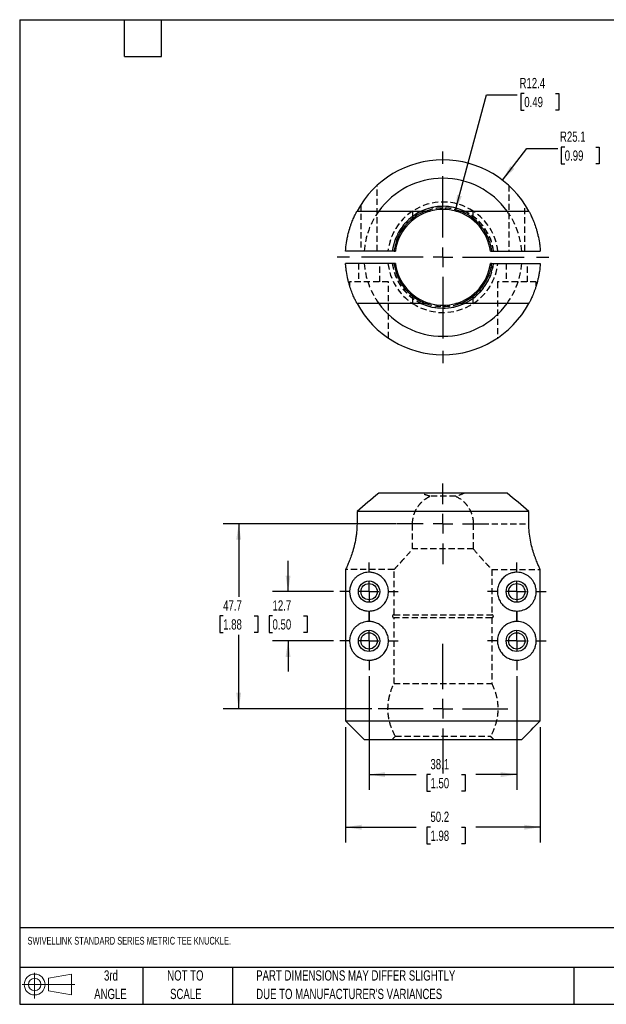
# Model space of a CAD drawing. Header units: millimetres. Extents: x 6 to 273, y 6 to 210.
# Tile 1 of 2: x 6 to 127, y 6 to 210. Entities that reach past the tile are written whole.
import ezdxf

# ---------------------------------------------------------------- set-up
doc = ezdxf.new("R2010")
doc.units = ezdxf.units.MM
doc.linetypes.add('CENTERX2', pattern=[20.32, 12.7, -2.54, 2.54, -2.54])
doc.linetypes.add('HIDDEN', pattern=[1.905, 1.27, -0.635])
doc.layers.add('CENTER', color=40, linetype='CENTERX2')
doc.layers.add('HIDDEN', color=102, linetype='HIDDEN')
doc.layers.add('DIMENSIONS', color=140, linetype='Continuous', lineweight=25)
doc.layers.add('TEXT', color=140, linetype='Continuous', lineweight=25)
doc.styles.add('SLDTEXTSTYLE0', font='TXT', dxfattribs={"width": 0.7})
doc.dimstyles.new('SLDDIMSTYLE0', dxfattribs={"dimtxt": 2.158008, "dimasz": 3.302, "dimexe": 0, "dimexo": 0.0625, "dimgap": 0.539502, "dimtad": 0, "dimtih": 1, "dimtoh": 1, "dimlfac": 1.25, "dimrnd": 1e-09, "dimzin": 12, "dimdsep": 46, "dimtxsty": 'SLDTEXTSTYLE0', "dimsah": 1, "dimcen": 0.09, "dimadec": 0, "dimazin": 3, "dimtfac": 1, "dimtofl": 0, "dimtmove": 0, "dimatfit": 3, "dimfxl": 0, "dimfrac": 2, "dimtolj": 1, "dimtzin": 12, "dimarcsym": 0})
doc.dimstyles.new('SLDDIMSTYLE1', dxfattribs={"dimtxt": 2.158008, "dimasz": 3.302, "dimexe": 0, "dimexo": 0.0625, "dimgap": 0.539502, "dimtad": 0, "dimtih": 1, "dimtoh": 1, "dimlfac": 1.25, "dimrnd": 1e-09, "dimzin": 12, "dimdsep": 46, "dimtxsty": 'SLDTEXTSTYLE0', "dimsah": 1, "dimcen": 0.09, "dimadec": 0, "dimazin": 3, "dimtfac": 1, "dimtmove": 0, "dimatfit": 0, "dimfxl": 0, "dimfrac": 2, "dimtolj": 1, "dimtzin": 12, "dimarcsym": 0})
doc.dimstyles.new('SLDDIMSTYLE2', dxfattribs={"dimtxt": 2.158008, "dimasz": 3.302, "dimexe": 0, "dimexo": 0.0625, "dimgap": 0.539502, "dimtad": 0, "dimtih": 1, "dimtoh": 1, "dimlfac": 1.25, "dimrnd": 1e-09, "dimzin": 12, "dimdsep": 46, "dimtxsty": 'SLDTEXTSTYLE0', "dimsah": 1, "dimcen": 0, "dimadec": 0, "dimazin": 3, "dimtfac": 1, "dimtofl": 0, "dimtmove": 0, "dimatfit": 3, "dimfxl": 0, "dimfrac": 2, "dimtolj": 1, "dimtzin": 12, "dimarcsym": 0})

# ---------------------------------------------------------------- blocks, each defined once
blk = doc.blocks.new('Block11')
at = {"color": 7, "linetype": 'Continuous', "lineweight": 18}
for p, q in [((2.59, 5.31), (2.59, 0)), ((5.48, 4.17), (10.18, 5.03)), ((5.48, 1.6), (5.48, 4.17)), ((10.18, 5.03), (10.18, 0.73)), ((0, 2.88), (10.87, 2.88)), ((5.48, 1.6), (10.18, 0.73))]:
    blk.add_line(p, q, dxfattribs=at)
for radius in [2.15, 1.29]:
    blk.add_circle((2.59, 2.88), radius, dxfattribs=at)
blk = doc.blocks.new('Block12')
at = {"color": 7, "linetype": 'Continuous'}
blk.add_blockref('Block11', (0, 0), dxfattribs=at)
blk = doc.blocks.new('SW_NOTE_0_2')
at = {"layer": 'TEXT', "color": 0, "char_height": 2.1167, "attachment_point": 1, "style": 'SLDTEXTSTYLE0'}
for s, insert in [('PART DIMENSIONS MAY DIFFER SLIGHTLY', (0, 2.73)), ("DUE TO MANUFACTURER'S VARIANCES", (0, -1.09))]:
    blk.add_mtext(s, dxfattribs=dict(at, insert=insert))
blk = doc.blocks.new('SW_NOTE_0_3')
at = {"layer": 'TEXT', "color": 0, "char_height": 2.117, "attachment_point": 2, "style": 'SLDTEXTSTYLE0'}
for s, insert in [('NOT TO', (5.26, 2.73)), ('SCALE', (5.35, -1.09))]:
    blk.add_mtext(s, dxfattribs=dict(at, insert=insert))
blk = doc.blocks.new('SW_NOTE_0_4')
at = {"layer": 'TEXT', "color": 0, "char_height": 2.117, "attachment_point": 2, "style": 'SLDTEXTSTYLE0'}
for s, insert in [('3rd', (2.32, 2.73)), ('ANGLE', (2.22, -1.09))]:
    blk.add_mtext(s, dxfattribs=dict(at, insert=insert))
blk = doc.blocks.new('_D')
at = {"layer": 'DIMENSIONS'}
for p, q in [((78.39, 74.05), (78.39, 50.58)), ((108.87, 74.05), (108.87, 50.58)), ((78.39, 53.76), (88.14, 53.76)), ((91.06, 53.76), (90.34, 53.76)), ((90.34, 53.76), (90.34, 50.33)), ((97.47, 53.76), (98.2, 53.76)), ((98.2, 53.76), (98.2, 50.33)), ((108.87, 53.76), (100.4, 53.76)), ((90.34, 50.33), (91.06, 50.33)), ((98.2, 50.33), (97.47, 50.33))]:
    blk.add_line(p, q, dxfattribs=at)
for points in [[(78.39, 53.76), (81.69, 53.25), (81.69, 54.26)], [(108.87, 53.76), (105.57, 54.26), (105.57, 53.25)]]:
    blk.add_solid(points, dxfattribs=at)
at = {"layer": 'DIMENSIONS', "char_height": 2.117, "attachment_point": 1, "style": 'SLDTEXTSTYLE0'}
for s, insert in [('38.1', (91.06, 56.97)), ('1.50', (91.06, 53.05))]:
    blk.add_mtext(s, dxfattribs=dict(at, insert=insert))
blk = doc.blocks.new('_D_1')
at = {"layer": 'DIMENSIONS'}
for p, q in [((73.56, 63.57), (73.56, 39.72)), ((113.71, 63.57), (113.71, 39.72)), ((73.56, 42.9), (88.14, 42.9)), ((91.06, 42.9), (90.34, 42.9)), ((90.34, 42.9), (90.34, 39.47)), ((97.47, 42.9), (98.2, 42.9)), ((98.2, 42.9), (98.2, 39.47)), ((113.71, 42.9), (100.4, 42.9)), ((90.34, 39.47), (91.06, 39.47)), ((98.2, 39.47), (97.47, 39.47))]:
    blk.add_line(p, q, dxfattribs=at)
for points in [[(73.56, 42.9), (76.86, 42.39), (76.86, 43.41)], [(113.71, 42.9), (110.41, 43.41), (110.41, 42.39)]]:
    blk.add_solid(points, dxfattribs=at)
at = {"layer": 'DIMENSIONS', "char_height": 2.117, "attachment_point": 1, "style": 'SLDTEXTSTYLE0'}
for s, insert in [('50.2', (91.06, 46.11)), ('1.98', (91.06, 42.2))]:
    blk.add_mtext(s, dxfattribs=dict(at, insert=insert))
blk = doc.blocks.new('_D_2')
at = {"layer": 'DIMENSIONS'}
for p, q in [((61.7, 91.51), (61.7, 97.86)), ((71.09, 91.51), (58.52, 91.51)), ((58.49, 86.51), (57.77, 86.51)), ((57.77, 86.51), (57.77, 83.08)), ((64.9, 86.51), (65.63, 86.51)), ((65.63, 86.51), (65.63, 83.08)), ((57.77, 83.08), (58.49, 83.08)), ((71.09, 81.35), (58.52, 81.35)), ((61.7, 81.35), (61.7, 75)), ((65.63, 83.08), (64.9, 83.08))]:
    blk.add_line(p, q, dxfattribs=at)
for points in [[(61.7, 91.51), (62.2, 94.81), (61.19, 94.81)], [(61.7, 81.35), (61.19, 78.05), (62.2, 78.05)]]:
    blk.add_solid(points, dxfattribs=at)
at = {"layer": 'DIMENSIONS', "char_height": 2.117, "attachment_point": 1, "style": 'SLDTEXTSTYLE0'}
for s, insert in [('12.7', (58.49, 89.72)), ('0.50', (58.49, 85.81))]:
    blk.add_mtext(s, dxfattribs=dict(at, insert=insert))
blk = doc.blocks.new('_D_3')
at = {"layer": 'DIMENSIONS'}
for p, q in [((84.07, 105.51), (48.34, 105.51)), ((51.52, 105.51), (51.52, 90.42)), ((48.31, 86.51), (47.59, 86.51)), ((47.59, 86.51), (47.59, 83.08)), ((54.72, 86.51), (55.45, 86.51)), ((55.45, 86.51), (55.45, 83.08)), ((47.59, 83.08), (48.31, 83.08)), ((51.52, 67.35), (51.52, 82.59)), ((55.45, 83.08), (54.72, 83.08)), ((79, 67.35), (48.34, 67.35))]:
    blk.add_line(p, q, dxfattribs=at)
for points in [[(51.52, 105.51), (51.01, 102.21), (52.02, 102.21)], [(51.52, 67.35), (52.02, 70.65), (51.01, 70.65)]]:
    blk.add_solid(points, dxfattribs=at)
at = {"layer": 'DIMENSIONS', "char_height": 2.117, "attachment_point": 1, "style": 'SLDTEXTSTYLE0'}
for s, insert in [('47.7', (48.31, 89.72)), ('1.88', (48.31, 85.81))]:
    blk.add_mtext(s, dxfattribs=dict(at, insert=insert))
blk = doc.blocks.new('SW_CENTERMARKSYMBOL_0')
at = {"layer": 'CENTER', "color": 0}
for p, q in [((0, 4.064), (0, 6.032)), ((-4.064, 0), (-6.032, 0)), ((0, 0), (-2.032, 0)), ((0, 0), (0, 2.032)), ((0, 0), (0, -2.032)), ((0, 0), (2.032, 0)), ((4.064, 0), (6.032, 0)), ((0, -4.064), (0, -6.032))]:
    blk.add_line(p, q, dxfattribs=at)
blk = doc.blocks.new('SW_CENTERMARKSYMBOL_1')
at = {"layer": 'CENTER', "color": 0}
for p, q in [((0, 4.064), (0, 6.032)), ((-4.064, 0), (-6.032, 0)), ((0, 0), (-2.032, 0)), ((0, 0), (0, 2.032)), ((0, 0), (0, -2.032)), ((0, 0), (2.032, 0)), ((4.064, 0), (6.032, 0)), ((0, -4.064), (0, -6.032))]:
    blk.add_line(p, q, dxfattribs=at)
blk = doc.blocks.new('SW_CENTERMARKSYMBOL_2')
at = {"layer": 'CENTER', "color": 0}
for p, q in [((0, 4.064), (0, 6.032)), ((-4.064, 0), (-6.032, 0)), ((0, 0), (-2.032, 0)), ((0, 0), (0, 2.032)), ((0, 0), (0, -2.032)), ((0, 0), (2.032, 0)), ((4.064, 0), (6.032, 0)), ((0, -4.064), (0, -6.032))]:
    blk.add_line(p, q, dxfattribs=at)
blk = doc.blocks.new('SW_CENTERMARKSYMBOL_3')
at = {"layer": 'CENTER', "color": 0}
for p, q in [((0, 4.064), (0, 6.032)), ((0, 0), (0, 2.032)), ((-4.064, 0), (-6.032, 0)), ((0, 0), (-2.032, 0)), ((0, 0), (0, -2.032)), ((0, 0), (2.032, 0)), ((4.064, 0), (6.032, 0)), ((0, -4.064), (0, -6.032))]:
    blk.add_line(p, q, dxfattribs=at)
blk = doc.blocks.new('SW_CENTERMARKSYMBOL_4')
at = {"layer": 'CENTER', "color": 0}
for p, q in [((0, 4.06), (0, 13.36)), ((-4.06, 0), (-13.36, 0)), ((0, 0), (-2.03, 0)), ((0, 0), (0, 2.03)), ((0, 0), (0, -2.03)), ((0, 0), (2.03, 0)), ((4.06, 0), (13.36, 0)), ((0, -4.06), (0, -13.36))]:
    blk.add_line(p, q, dxfattribs=at)
blk = doc.blocks.new('SW_CENTERMARKSYMBOL_5')
at = {"layer": 'CENTER', "color": 0}
for p, q in [((0, 4.06), (0, 8.3)), ((0, 0), (0, 2.03)), ((-4.06, 0), (-8.3, 0)), ((0, 0), (-2.03, 0)), ((0, 0), (0, -2.03)), ((0, 0), (2.03, 0)), ((4.06, 0), (8.3, 0)), ((0, -4.06), (0, -8.3))]:
    blk.add_line(p, q, dxfattribs=at)
blk = doc.blocks.new('_D_4')
at = {"layer": 'DIMENSIONS'}
for p, q in [((96.19, 170.06), (102.61, 194.01)), ((102.61, 194.01), (108.96, 194.01)), ((110.41, 194.32), (109.68, 194.32)), ((109.68, 194.32), (109.68, 190.89)), ((116.82, 194.32), (117.54, 194.32)), ((117.54, 194.32), (117.54, 190.89)), ((109.68, 190.89), (110.41, 190.89)), ((117.54, 190.89), (116.82, 190.89))]:
    blk.add_line(p, q, dxfattribs=at)
blk.add_solid([(96.19, 170.06), (97.54, 173.12), (96.55, 173.38)], dxfattribs=at)
at = {"layer": 'DIMENSIONS', "char_height": 2.117, "attachment_point": 1, "style": 'SLDTEXTSTYLE0'}
for s, insert in [('R12.4', (109.43, 197.53)), ('0.49', (110.41, 193.62))]:
    blk.add_mtext(s, dxfattribs=dict(at, insert=insert))
blk = doc.blocks.new('_D_5')
at = {"layer": 'DIMENSIONS'}
for p, q in [((105.92, 176.44), (110.95, 182.95)), ((110.95, 182.95), (117.3, 182.95)), ((118.75, 183.26), (118.02, 183.26)), ((118.02, 183.26), (118.02, 179.83)), ((125.16, 183.26), (125.88, 183.26)), ((125.88, 183.26), (125.88, 179.83)), ((118.02, 179.83), (118.75, 179.83)), ((125.88, 179.83), (125.16, 179.83))]:
    blk.add_line(p, q, dxfattribs=at)
blk.add_solid([(105.92, 176.44), (108.34, 178.75), (107.54, 179.37)], dxfattribs=at)
at = {"layer": 'DIMENSIONS', "char_height": 2.117, "attachment_point": 1, "style": 'SLDTEXTSTYLE0'}
for s, insert in [('R25.1', (117.77, 186.47)), ('0.99', (118.75, 182.56))]:
    blk.add_mtext(s, dxfattribs=dict(at, insert=insert))
blk = doc.blocks.new('SW_CENTERMARKSYMBOL_6')
at = {"layer": 'CENTER', "color": 0}
for p, q in [((0, 4.06), (0, 22.15)), ((0, 0), (0, 2.03)), ((-4.06, 0), (-22.15, 0)), ((0, 0), (-2.03, 0)), ((0, 0), (0, -2.03)), ((0, 0), (2.03, 0)), ((4.06, 0), (22.15, 0)), ((0, -4.06), (0, -22.15))]:
    blk.add_line(p, q, dxfattribs=at)

msp = doc.modelspace()

# ---------------------------------------------------------------- linework, layer by layer
for p, q in [((80.3972, 170.0414), (89.1753, 170.0414)), ((98.0901, 170.0414), (106.8682, 170.0414)), ((83.5524, 161.7864), (73.5563, 161.7864)), ((83.5978, 161.7864), (83.8333, 161.7864)), ((103.4321, 161.7864), (103.6587, 161.7864)), ((103.713, 161.7864), (113.7091, 161.7864)), ((83.5524, 159.2464), (73.5563, 159.2464)), ((83.8333, 159.2464), (83.6067, 159.2464)), ((103.6676, 159.2464), (103.4321, 159.2464)), ((103.713, 159.2464), (113.7091, 159.2464)), ((89.1753, 150.9914), (80.3972, 150.9914)), ((106.8682, 150.9914), (98.0901, 150.9914)), ((106.8682, 111.8327), (80.3972, 111.8327)), ((111.3513, 108.0227), (75.9141, 108.0227)), ((75.9141, 108.0227), (75.9141, 105.5128)), ((111.3513, 105.5128), (111.3513, 108.0227)), ((73.5563, 96.0728), (73.5563, 64.8427)), ((113.7091, 64.8427), (113.7091, 96.0728)), ((73.5563, 64.8427), (113.7091, 64.8427)), ((77.3757, 61.0327), (109.8897, 61.0327))]:
    msp.add_line(p, q)
for centre, radius in [((78.3927, 91.5127), 2.2), ((108.8727, 91.5127), 2.2), ((78.3927, 91.5127), 1.68), ((108.8727, 91.5127), 1.68), ((78.3927, 81.3527), 2.2), ((108.8727, 81.3527), 2.2), ((78.3927, 81.3527), 1.68), ((108.8727, 81.3527), 1.68)]:
    msp.add_circle(centre, radius)
for radius, start, end in [(20.1165, 28.261133, 151.738867), (16.3065, 35.740934, 144.259066), (10.5164, 64.92211, 115.07789), (9.8814, 105.434134, 172.615638), (10.16, 110.167918, 128.062639), (9.8814, 74.565866, 105.434134), (9.8814, 7.384362, 74.565866), (10.16, 51.937361, 69.694996), (9.8814, 187.384362, 254.565866), (9.8814, 285.434134, 352.615638), (10.16, 231.937361, 249.694996), (10.16, 290.167918, 308.062639), (20.1165, 208.261133, 331.738867), (16.3065, 215.740934, 324.259066), (10.5164, 244.92211, 295.07789), (9.8814, 254.565866, 285.434134)]:
    msp.add_arc((93.6327, 160.5164), radius, start, end)
for points, knots in [([(73.5563, 161.7864), (73.5929, 162.3659), (73.6535, 162.9265), (73.7744, 163.7412), (73.8198, 164.0084), (73.9196, 164.5342), (73.9745, 164.7939), (74.1485, 165.5469), (74.2772, 166.0167), (74.4811, 166.6763), (74.5508, 166.8887), (74.6925, 167.2982), (74.7641, 167.4943), (74.9759, 168.0501), (75.1144, 168.3809), (75.3729, 168.9638), (75.4936, 169.217), (75.6933, 169.6216), (75.7736, 169.7761), (75.8842, 169.9864), (75.9141, 170.0414), (75.9141, 170.0414)], [0, 0, 0, 0, 0.125, 0.125, 0.1875, 0.1875, 0.25, 0.25, 0.375, 0.375, 0.4375, 0.4375, 0.5, 0.5, 0.625, 0.625, 0.75, 0.75, 0.875, 0.875, 1, 1, 1, 1]), ([(87.3689, 170.0414), (87.3689, 170.0414), (87.3689, 169.9098), (87.3689, 169.3942), (87.3688, 169.0103), (87.3688, 168.5158)], [0, 0, 0, 0, 0.5, 0.5, 1, 1, 1, 1]), ([(99.8966, 168.5158), (99.8966, 169.0103), (99.8965, 169.3942), (99.8965, 169.9098), (99.8965, 170.0414), (99.8965, 170.0414)], [0, 0, 0, 0, 0.5, 0.5, 1, 1, 1, 1]), ([(111.3513, 170.0414), (111.3513, 170.0414), (111.3804, 169.9879), (111.4625, 169.8318), (111.4963, 169.7671), (111.5758, 169.612), (111.6216, 169.5212), (111.7723, 169.2159), (111.8906, 168.9679), (112.1492, 168.3851), (112.2904, 168.0478), (112.5723, 167.3077), (112.7141, 166.9031), (112.9187, 166.2416), (112.9859, 166.0107), (113.114, 165.5377), (113.175, 165.2952), (113.3473, 164.5499), (113.4479, 164.0292), (113.5701, 163.2095), (113.6061, 162.9288), (113.6664, 162.3624), (113.6908, 162.076), (113.7091, 161.7864)], [0, 0, 0, 0, 0.125, 0.125, 0.1875, 0.1875, 0.25, 0.25, 0.375, 0.375, 0.5, 0.5, 0.625, 0.625, 0.6875, 0.6875, 0.75, 0.75, 0.875, 0.875, 0.9375, 0.9375, 1, 1, 1, 1]), ([(87.3688, 168.5158), (86.9317, 168.1735), (86.5051, 167.7819), (85.8976, 167.1107), (85.7003, 166.8728), (85.3192, 166.3655), (85.1343, 166.0943), (84.6154, 165.2445), (84.3136, 164.6277), (83.9477, 163.6079), (83.8418, 163.2554), (83.6684, 162.5352), (83.6002, 162.1659), (83.5524, 161.7864)], [0, 0, 0, 0, 0.25, 0.25, 0.375, 0.375, 0.5, 0.5, 0.75, 0.75, 0.875, 0.875, 1, 1, 1, 1]), ([(103.713, 161.7864), (103.6174, 162.5454), (103.4419, 163.2587), (103.08, 164.2716), (102.9419, 164.6011), (102.6425, 165.2247), (102.4808, 165.5211), (102.1363, 166.0863), (101.9533, 166.3555), (101.5698, 166.867), (101.3716, 167.1063), (100.7615, 167.781), (100.3338, 168.1734), (99.8966, 168.5158)], [0, 0, 0, 0, 0.25, 0.25, 0.375, 0.375, 0.5, 0.5, 0.625, 0.625, 0.75, 0.75, 1, 1, 1, 1]), ([(75.9141, 150.9914), (75.9141, 150.9914), (75.885, 151.045), (75.8029, 151.201), (75.7691, 151.2657), (75.6896, 151.4208), (75.6437, 151.5116), (75.4931, 151.8169), (75.3748, 152.0649), (75.1162, 152.6477), (74.975, 152.9851), (74.6931, 153.7251), (74.5513, 154.1297), (74.3467, 154.7913), (74.2794, 155.0221), (74.1514, 155.4951), (74.0904, 155.7376), (73.9181, 156.4829), (73.8175, 157.0036), (73.6953, 157.8233), (73.6593, 158.1041), (73.599, 158.6704), (73.5746, 158.9568), (73.5563, 159.2464)], [0, 0, 0, 0, 0.125, 0.125, 0.1875, 0.1875, 0.25, 0.25, 0.375, 0.375, 0.5, 0.5, 0.625, 0.625, 0.6875, 0.6875, 0.75, 0.75, 0.875, 0.875, 0.9375, 0.9375, 1, 1, 1, 1]), ([(83.5524, 159.2464), (83.648, 158.4874), (83.8235, 157.7741), (84.1853, 156.7612), (84.3235, 156.4318), (84.6229, 155.8081), (84.7846, 155.5117), (85.1291, 154.9465), (85.3121, 154.6773), (85.6955, 154.1659), (85.8938, 153.9265), (86.5039, 153.2518), (86.9315, 152.8595), (87.3688, 152.5171)], [0, 0, 0, 0, 0.25, 0.25, 0.375, 0.375, 0.5, 0.5, 0.625, 0.625, 0.75, 0.75, 1, 1, 1, 1]), ([(99.8966, 152.5171), (100.3337, 152.8593), (100.7603, 153.2509), (101.3678, 153.9222), (101.5651, 154.16), (101.9462, 154.6674), (102.1311, 154.9385), (102.65, 155.7883), (102.9518, 156.4052), (103.3177, 157.4249), (103.4236, 157.7774), (103.597, 158.4976), (103.6652, 158.867), (103.713, 159.2464)], [0, 0, 0, 0, 0.25, 0.25, 0.375, 0.375, 0.5, 0.5, 0.75, 0.75, 0.875, 0.875, 1, 1, 1, 1]), ([(113.7091, 159.2464), (113.6725, 158.6669), (113.6119, 158.1063), (113.491, 157.2916), (113.4456, 157.0244), (113.3458, 156.4987), (113.2909, 156.2389), (113.1169, 155.4859), (112.9882, 155.0162), (112.7843, 154.3565), (112.7145, 154.1442), (112.5729, 153.7346), (112.5013, 153.5385), (112.2895, 152.9827), (112.151, 152.6519), (111.8924, 152.069), (111.7718, 151.8158), (111.5721, 151.4112), (111.4918, 151.2567), (111.3812, 151.0464), (111.3513, 150.9914), (111.3513, 150.9914)], [0, 0, 0, 0, 0.125, 0.125, 0.1875, 0.1875, 0.25, 0.25, 0.375, 0.375, 0.4375, 0.4375, 0.5, 0.5, 0.625, 0.625, 0.75, 0.75, 0.875, 0.875, 1, 1, 1, 1]), ([(87.3688, 152.5171), (87.3688, 152.0226), (87.3689, 151.6386), (87.3689, 151.123), (87.3689, 150.9914), (87.3689, 150.9914)], [0, 0, 0, 0, 0.5, 0.5, 1, 1, 1, 1]), ([(99.8965, 150.9914), (99.8965, 150.9914), (99.8965, 151.123), (99.8965, 151.6386), (99.8966, 152.0226), (99.8966, 152.5171)], [0, 0, 0, 0, 0.5, 0.5, 1, 1, 1, 1]), ([(75.9141, 105.5128), (75.9141, 104.927), (75.885, 104.3521), (75.8029, 103.5049), (75.7691, 103.2251), (75.6896, 102.6704), (75.6437, 102.3948), (75.4931, 101.5921), (75.3748, 101.0836), (75.1162, 100.1157), (74.975, 99.6545), (74.6931, 98.8106), (74.5513, 98.4237), (74.3467, 97.8951), (74.2794, 97.7269), (74.1514, 97.4138), (74.0904, 97.2685), (73.9181, 96.8654), (73.8175, 96.6405), (73.6953, 96.3719), (73.6593, 96.2937), (73.599, 96.1638), (73.5746, 96.1118), (73.5563, 96.0728)], [0, 0, 0, 0, 0.125, 0.125, 0.1875, 0.1875, 0.25, 0.25, 0.375, 0.375, 0.5, 0.5, 0.625, 0.625, 0.6875, 0.6875, 0.75, 0.75, 0.875, 0.875, 0.9375, 0.9375, 1, 1, 1, 1]), ([(113.7091, 96.0728), (113.6725, 96.1508), (113.6119, 96.28), (113.491, 96.5457), (113.4456, 96.6463), (113.3458, 96.8719), (113.2909, 96.9975), (113.1169, 97.4044), (112.9882, 97.716), (112.7843, 98.2422), (112.7145, 98.4275), (112.5729, 98.8185), (112.5013, 99.0232), (112.2895, 99.6574), (112.151, 100.1096), (111.8924, 101.0759), (111.7718, 101.595), (111.5721, 102.6589), (111.4918, 103.2073), (111.3812, 104.3395), (111.3513, 104.9265), (111.3513, 105.5128)], [0, 0, 0, 0, 0.125, 0.125, 0.1875, 0.1875, 0.25, 0.25, 0.375, 0.375, 0.4375, 0.4375, 0.5, 0.5, 0.625, 0.625, 0.75, 0.75, 0.875, 0.875, 1, 1, 1, 1]), ([(82.3927, 91.5304), (82.3935, 91.3481), (82.3819, 91.1679), (82.3345, 90.8094), (82.2988, 90.6334), (82.2065, 90.2938), (82.1498, 90.1291), (82.0162, 89.8096), (81.9385, 89.6537), (81.6836, 89.2139), (81.4847, 88.9551), (81.0408, 88.4979), (80.8045, 88.3083), (80.3155, 87.9931), (80.0606, 87.8671), (79.559, 87.6771), (79.3101, 87.6113), (78.819, 87.5277), (78.5762, 87.5101), (78.1116, 87.5158), (77.8878, 87.5386), (77.4567, 87.6176), (77.2493, 87.6737), (76.8505, 87.8158), (76.6608, 87.9013), (76.1234, 88.1935), (75.805, 88.4355), (75.3806, 88.8729), (75.2478, 89.0317), (75.0014, 89.3808), (74.889, 89.5689), (74.7374, 89.8842), (74.6897, 89.9948), (74.6008, 90.2329), (74.5593, 90.3614), (74.4869, 90.6379), (74.4556, 90.7869), (74.4206, 91.0336), (74.4112, 91.1183), (74.3977, 91.294), (74.3937, 91.385), (74.392, 91.5653), (74.3943, 91.6567), (74.4047, 91.8348), (74.4126, 91.9203), (74.4433, 92.1687), (74.4731, 92.3238), (74.5426, 92.6074), (74.5829, 92.7384), (74.67, 92.9817), (74.717, 93.0948), (74.867, 93.4169), (74.9798, 93.6097), (75.223, 93.9619), (75.354, 94.1218), (75.6348, 94.4171), (75.7847, 94.5523), (76.1043, 94.7997), (76.2748, 94.9122), (76.8142, 95.211), (77.2073, 95.358), (77.8522, 95.482), (78.0767, 95.507), (78.545, 95.5166), (78.7846, 95.5011), (79.2732, 95.4224), (79.5223, 95.3593), (79.9018, 95.2195), (80.0291, 95.1653), (80.2801, 95.0422), (80.4043, 94.9731), (80.6495, 94.8184), (80.7704, 94.7328), (81.0079, 94.5431), (81.1249, 94.4385), (81.3473, 94.2136), (81.4535, 94.093), (81.6542, 93.8342), (81.7493, 93.6949), (81.9222, 93.4025), (81.9999, 93.2499), (82.1367, 92.9314), (82.196, 92.7643), (82.3405, 92.2488), (82.391, 91.8949), (82.3927, 91.5304)], [0, 0, 0, 0, 0.015625, 0.015625, 0.03125, 0.03125, 0.046875, 0.046875, 0.0625, 0.0625, 0.09375, 0.09375, 0.125, 0.125, 0.15625, 0.15625, 0.1875, 0.1875, 0.21875, 0.21875, 0.25, 0.25, 0.28125, 0.28125, 0.3125, 0.3125, 0.375, 0.375, 0.40625, 0.40625, 0.4375, 0.4375, 0.453125, 0.453125, 0.46875, 0.46875, 0.484375, 0.484375, 0.4921875, 0.4921875, 0.5, 0.5, 0.5078125, 0.5078125, 0.515625, 0.515625, 0.53125, 0.53125, 0.546875, 0.546875, 0.5625, 0.5625, 0.59375, 0.59375, 0.625, 0.625, 0.65625, 0.65625, 0.6875, 0.6875, 0.75, 0.75, 0.78125, 0.78125, 0.8125, 0.8125, 0.84375, 0.84375, 0.859375, 0.859375, 0.875, 0.875, 0.890625, 0.890625, 0.90625, 0.90625, 0.921875, 0.921875, 0.9375, 0.9375, 0.953125, 0.953125, 0.96875, 0.96875, 1, 1, 1, 1]), ([(112.8726, 91.4924), (112.8722, 91.4008), (112.8686, 91.3115), (112.8559, 91.1357), (112.8466, 91.0495), (112.8129, 90.804), (112.7817, 90.6522), (112.7103, 90.3753), (112.6699, 90.2486), (112.5817, 90.0095), (112.5337, 89.8969), (112.3815, 89.5777), (112.2681, 89.3874), (112.0224, 89.0378), (111.8902, 88.8791), (111.4659, 88.44), (111.1459, 88.1957), (110.4219, 87.8019), (110.0269, 87.6578), (109.3802, 87.539), (109.1557, 87.5158), (108.6868, 87.5101), (108.4459, 87.5278), (107.9565, 87.6111), (107.7074, 87.6767), (107.3287, 87.8202), (107.2014, 87.8759), (106.9507, 88.0019), (106.8267, 88.0725), (106.5824, 88.2301), (106.462, 88.3171), (106.2261, 88.5096), (106.1099, 88.6157), (105.8892, 88.8436), (105.7841, 88.9657), (105.5859, 89.2271), (105.4922, 89.3676), (105.3221, 89.6627), (105.246, 89.8165), (105.1126, 90.1371), (105.0552, 90.305), (104.9165, 90.8224), (104.8702, 91.1782), (104.8755, 91.9054), (104.9267, 92.2579), (105.0716, 92.7709), (105.1314, 92.9383), (105.268, 93.255), (105.3452, 93.406), (105.6011, 93.8384), (105.8071, 94.1013), (106.1383, 94.4363), (106.2529, 94.5391), (106.4891, 94.7285), (106.6115, 94.8154), (106.9818, 95.0496), (107.232, 95.1705), (107.7334, 95.3563), (107.9865, 95.4212), (108.4772, 95.5008), (108.7157, 95.5163), (109.1791, 95.5077), (109.4046, 95.4833), (110.0556, 95.3592), (110.448, 95.2119), (110.9833, 94.9166), (111.1528, 94.8055), (111.4744, 94.5577), (111.6257, 94.4217), (111.9076, 94.1263), (112.0387, 93.9666), (112.2814, 93.6165), (112.3936, 93.4256), (112.5446, 93.1036), (112.5918, 92.9908), (112.6789, 92.7493), (112.7189, 92.6208), (112.7895, 92.3373), (112.8191, 92.1864), (112.8511, 91.9364), (112.8595, 91.8494), (112.8704, 91.6736), (112.8731, 91.584), (112.8726, 91.4924)], [0, 0, 0, 0, 0.0078125, 0.0078125, 0.015625, 0.015625, 0.03125, 0.03125, 0.046875, 0.046875, 0.0625, 0.0625, 0.09375, 0.09375, 0.125, 0.125, 0.1875, 0.1875, 0.25, 0.25, 0.28125, 0.28125, 0.3125, 0.3125, 0.34375, 0.34375, 0.359375, 0.359375, 0.375, 0.375, 0.390625, 0.390625, 0.40625, 0.40625, 0.421875, 0.421875, 0.4375, 0.4375, 0.453125, 0.453125, 0.46875, 0.46875, 0.5, 0.5, 0.53125, 0.53125, 0.546875, 0.546875, 0.5625, 0.5625, 0.59375, 0.59375, 0.609375, 0.609375, 0.625, 0.625, 0.65625, 0.65625, 0.6875, 0.6875, 0.71875, 0.71875, 0.75, 0.75, 0.8125, 0.8125, 0.84375, 0.84375, 0.875, 0.875, 0.90625, 0.90625, 0.9375, 0.9375, 0.953125, 0.953125, 0.96875, 0.96875, 0.984375, 0.984375, 0.9921875, 0.9921875, 1, 1, 1, 1]), ([(82.3927, 81.3704), (82.3935, 81.1881), (82.3819, 81.0079), (82.3345, 80.6494), (82.2988, 80.4734), (82.2065, 80.1338), (82.1498, 79.9691), (82.0162, 79.6496), (81.9385, 79.4937), (81.6836, 79.0539), (81.4847, 78.7951), (81.0408, 78.3379), (80.8045, 78.1483), (80.3155, 77.8331), (80.0606, 77.7071), (79.559, 77.5171), (79.3101, 77.4513), (78.819, 77.3677), (78.5762, 77.3501), (78.1116, 77.3558), (77.8878, 77.3786), (77.4567, 77.4576), (77.2493, 77.5137), (76.8505, 77.6558), (76.6608, 77.7413), (76.1234, 78.0335), (75.805, 78.2755), (75.3806, 78.7129), (75.2478, 78.8717), (75.0014, 79.2208), (74.889, 79.4089), (74.7374, 79.7242), (74.6897, 79.8348), (74.6008, 80.0729), (74.5593, 80.2014), (74.4869, 80.4779), (74.4556, 80.6269), (74.4206, 80.8736), (74.4112, 80.9583), (74.3977, 81.134), (74.3937, 81.225), (74.392, 81.4053), (74.3943, 81.4967), (74.4047, 81.6748), (74.4126, 81.7603), (74.4433, 82.0087), (74.4731, 82.1638), (74.5426, 82.4474), (74.5829, 82.5784), (74.67, 82.8217), (74.717, 82.9348), (74.867, 83.2569), (74.9798, 83.4497), (75.223, 83.8019), (75.354, 83.9618), (75.6348, 84.2571), (75.7847, 84.3923), (76.1043, 84.6397), (76.2748, 84.7522), (76.8142, 85.051), (77.2073, 85.198), (77.8522, 85.322), (78.0767, 85.347), (78.545, 85.3566), (78.7846, 85.3411), (79.2732, 85.2624), (79.5223, 85.1993), (79.9018, 85.0595), (80.0291, 85.0053), (80.2801, 84.8822), (80.4043, 84.8131), (80.6495, 84.6584), (80.7704, 84.5728), (81.0079, 84.3831), (81.1249, 84.2785), (81.3473, 84.0536), (81.4535, 83.933), (81.6542, 83.6742), (81.7493, 83.5349), (81.9222, 83.2425), (81.9999, 83.0899), (82.1367, 82.7714), (82.196, 82.6043), (82.3405, 82.0888), (82.391, 81.7349), (82.3927, 81.3704)], [0, 0, 0, 0, 0.015625, 0.015625, 0.03125, 0.03125, 0.046875, 0.046875, 0.0625, 0.0625, 0.09375, 0.09375, 0.125, 0.125, 0.15625, 0.15625, 0.1875, 0.1875, 0.21875, 0.21875, 0.25, 0.25, 0.28125, 0.28125, 0.3125, 0.3125, 0.375, 0.375, 0.40625, 0.40625, 0.4375, 0.4375, 0.453125, 0.453125, 0.46875, 0.46875, 0.484375, 0.484375, 0.4921875, 0.4921875, 0.5, 0.5, 0.5078125, 0.5078125, 0.515625, 0.515625, 0.53125, 0.53125, 0.546875, 0.546875, 0.5625, 0.5625, 0.59375, 0.59375, 0.625, 0.625, 0.65625, 0.65625, 0.6875, 0.6875, 0.75, 0.75, 0.78125, 0.78125, 0.8125, 0.8125, 0.84375, 0.84375, 0.859375, 0.859375, 0.875, 0.875, 0.890625, 0.890625, 0.90625, 0.90625, 0.921875, 0.921875, 0.9375, 0.9375, 0.953125, 0.953125, 0.96875, 0.96875, 1, 1, 1, 1]), ([(112.8726, 81.3324), (112.8722, 81.2408), (112.8686, 81.1515), (112.8559, 80.9757), (112.8466, 80.8895), (112.8129, 80.644), (112.7817, 80.4922), (112.7103, 80.2153), (112.6699, 80.0886), (112.5817, 79.8495), (112.5337, 79.7369), (112.3815, 79.4177), (112.2681, 79.2274), (112.0224, 78.8778), (111.8902, 78.7191), (111.4659, 78.28), (111.1459, 78.0357), (110.4219, 77.6419), (110.0269, 77.4978), (109.3802, 77.379), (109.1557, 77.3558), (108.6868, 77.3501), (108.4459, 77.3678), (107.9565, 77.4511), (107.7074, 77.5167), (107.3287, 77.6602), (107.2014, 77.7159), (106.9507, 77.8419), (106.8267, 77.9125), (106.5824, 78.0701), (106.462, 78.1571), (106.2261, 78.3496), (106.1099, 78.4557), (105.8892, 78.6836), (105.7841, 78.8057), (105.5859, 79.0671), (105.4922, 79.2076), (105.3221, 79.5027), (105.246, 79.6565), (105.1126, 79.9771), (105.0552, 80.145), (104.9165, 80.6624), (104.8702, 81.0182), (104.8755, 81.7454), (104.9267, 82.0979), (105.0716, 82.6109), (105.1314, 82.7783), (105.268, 83.095), (105.3452, 83.246), (105.6011, 83.6784), (105.8071, 83.9413), (106.1383, 84.2763), (106.2529, 84.3791), (106.4891, 84.5685), (106.6115, 84.6554), (106.9818, 84.8896), (107.232, 85.0105), (107.7334, 85.1963), (107.9865, 85.2612), (108.4772, 85.3408), (108.7157, 85.3563), (109.1791, 85.3477), (109.4046, 85.3233), (110.0556, 85.1992), (110.448, 85.0519), (110.9833, 84.7566), (111.1528, 84.6455), (111.4744, 84.3977), (111.6257, 84.2617), (111.9076, 83.9663), (112.0387, 83.8066), (112.2814, 83.4565), (112.3936, 83.2656), (112.5446, 82.9436), (112.5918, 82.8308), (112.6789, 82.5893), (112.7189, 82.4608), (112.7895, 82.1773), (112.8191, 82.0264), (112.8511, 81.7764), (112.8595, 81.6894), (112.8704, 81.5136), (112.8731, 81.424), (112.8726, 81.3324)], [0, 0, 0, 0, 0.0078125, 0.0078125, 0.015625, 0.015625, 0.03125, 0.03125, 0.046875, 0.046875, 0.0625, 0.0625, 0.09375, 0.09375, 0.125, 0.125, 0.1875, 0.1875, 0.25, 0.25, 0.28125, 0.28125, 0.3125, 0.3125, 0.34375, 0.34375, 0.359375, 0.359375, 0.375, 0.375, 0.390625, 0.390625, 0.40625, 0.40625, 0.421875, 0.421875, 0.4375, 0.4375, 0.453125, 0.453125, 0.46875, 0.46875, 0.5, 0.5, 0.53125, 0.53125, 0.546875, 0.546875, 0.5625, 0.5625, 0.59375, 0.59375, 0.609375, 0.609375, 0.625, 0.625, 0.65625, 0.65625, 0.6875, 0.6875, 0.71875, 0.71875, 0.75, 0.75, 0.8125, 0.8125, 0.84375, 0.84375, 0.875, 0.875, 0.90625, 0.90625, 0.9375, 0.9375, 0.953125, 0.953125, 0.96875, 0.96875, 0.984375, 0.984375, 0.9921875, 0.9921875, 1, 1, 1, 1])]:
    msp.add_open_spline(points, degree=3, knots=knots)
for points in [[(75.9141, 170.0414), (77.386, 170.0414), (78.8741, 170.0414), (80.3972, 170.0414)], [(89.1753, 170.0414), (89.7705, 170.0414), (90.378, 170.0414), (91.003, 170.0414)], [(96.2624, 170.0414), (96.8874, 170.0414), (97.4949, 170.0414), (98.0901, 170.0414)], [(106.8682, 170.0414), (108.3913, 170.0414), (109.8794, 170.0414), (111.3513, 170.0414)], [(80.3972, 150.9914), (78.8741, 150.9914), (77.386, 150.9914), (75.9141, 150.9914)], [(91.003, 150.9914), (90.378, 150.9914), (89.7705, 150.9914), (89.1753, 150.9914)], [(98.0901, 150.9914), (97.4949, 150.9914), (96.8874, 150.9914), (96.2624, 150.9914)], [(111.3513, 150.9914), (109.8794, 150.9914), (108.3913, 150.9914), (106.8682, 150.9914)], [(80.3972, 111.8327), (78.8741, 110.5964), (77.386, 109.3191), (75.9141, 108.0227)], [(111.3513, 108.0227), (109.8794, 109.3191), (108.3913, 110.5964), (106.8682, 111.8327)], [(73.5563, 64.8427), (74.8291, 63.5724), (76.1022, 62.3023), (77.3757, 61.0327)], [(109.8897, 61.0327), (111.1632, 62.3023), (112.4363, 63.5724), (113.7091, 64.8427)]]:
    msp.add_open_spline(points, degree=3)
at = {"layer": 'HIDDEN'}
for p, q in [((80.0727, 161.7864), (80.0727, 175.3759)), ((107.1927, 175.3631), (107.1927, 161.7864)), ((76.7127, 171.3973), (76.7127, 161.7864)), ((110.5527, 161.7864), (110.5527, 171.398)), ((76.1927, 159.2464), (76.1927, 155.4364)), ((80.5927, 155.4364), (80.5927, 159.2464)), ((104.0288, 159.2464), (104.0302, 159.2464)), ((106.6727, 159.2464), (106.6727, 155.4364)), ((111.0727, 155.4364), (111.0727, 159.2464)), ((82.3927, 155.4364), (74.3927, 155.4364)), ((74.3927, 155.4364), (74.3927, 154.6264)), ((82.3927, 143.8339), (82.3927, 155.4364)), ((112.8727, 155.4364), (104.8727, 155.4364)), ((104.8727, 155.4364), (104.8727, 143.833)), ((112.8727, 154.646), (112.8727, 155.4364)), ((96.2624, 111.1977), (91.003, 111.1977)), ((87.3689, 105.5128), (75.9141, 105.5128)), ((99.8965, 105.5128), (111.3513, 105.5128)), ((99.8966, 100.3421), (87.3688, 100.3421)), ((83.5524, 96.0728), (73.5563, 96.0728)), ((83.5524, 86.7502), (83.5524, 96.0728)), ((103.713, 96.0728), (113.7091, 96.0728)), ((103.713, 96.0728), (103.713, 86.7502)), ((83.5524, 86.7502), (103.713, 86.7502)), ((103.713, 86.1152), (83.5524, 86.1152)), ((83.5524, 72.5233), (83.5524, 86.1152)), ((103.713, 86.1152), (103.713, 72.5233)), ((83.5524, 72.5233), (103.713, 72.5233)), ((83.8333, 61.6677), (103.4321, 61.6677))]:
    msp.add_line(p, q, dxfattribs=at)
at = {"layer": 'HIDDEN', "flags": 128}
for points in [[(87.0541, 168.259), (87.0548, 168.2596), (87.3688, 168.5158)], [(99.8966, 168.5158), (100.2105, 168.2596), (100.5088, 167.996)], [(87.3688, 152.5171), (87.0548, 152.7732), (86.7566, 153.0368)], [(100.2113, 152.7738), (100.2105, 152.7732), (99.8966, 152.5171)]]:
    msp.add_lwpolyline(points, dxfattribs=at)
at = {"layer": 'HIDDEN'}
for radius, start, end in [(10.4775, 6.965339, 173.035626), (11.4, 56.669502, 123.330388), (16.3065, 144.259066, 175.533119), (11.4, 123.330388, 173.596642), (10.5164, 115.07789, 173.063784), (10.16, 69.694996, 110.167918), (10.5164, 6.936216, 64.92211), (11.4, 6.400175, 56.669502), (16.3065, 4.466881, 35.740934), (16.3065, 184.466881, 215.740934), (11.4, 186.400175, 236.669511), (10.5164, 186.936216, 244.92211), (10.4775, 186.965009, 353.034122), (10.5164, 295.07789, 353.063784), (11.4, 303.330388, 353.596642), (16.3065, 324.259066, 355.533119), (11.4, 236.669511, 303.330388), (10.16, 249.694996, 290.167918)]:
    msp.add_arc((93.6327, 160.5164), radius, start, end, dxfattribs=at)
for points in [[(103.747, 159.2464), (103.7357, 159.2464), (103.7244, 159.2464), (103.713, 159.2464)], [(91.003, 111.1977), (90.378, 111.364), (89.7705, 111.5804), (89.1753, 111.8327)], [(98.0901, 111.8327), (97.4949, 111.5804), (96.8874, 111.364), (96.2624, 111.1977)], [(83.8333, 61.6677), (83.6199, 61.4561), (83.4066, 61.2444), (83.1933, 61.0327)], [(104.0721, 61.0327), (103.8588, 61.2444), (103.6455, 61.4561), (103.4321, 61.6677)]]:
    msp.add_open_spline(points, degree=3, dxfattribs=at)
for points, knots in [([(87.3689, 105.5128), (87.3689, 106.1117), (87.4531, 106.6963), (87.7028, 107.5521), (87.8075, 107.8343), (88.0525, 108.3735), (88.1934, 108.6329), (88.5116, 109.1316), (88.6905, 109.3725), (89.0791, 109.824), (89.2875, 110.0339), (89.732, 110.4225), (89.968, 110.6013), (90.4687, 110.9268), (90.7312, 111.072), (91.003, 111.1977)], [0, 0, 0, 0, 0.25, 0.25, 0.375, 0.375, 0.5, 0.5, 0.625, 0.625, 0.75, 0.75, 0.875, 0.875, 1, 1, 1, 1]), ([(96.2624, 111.1977), (96.806, 110.9462), (97.3012, 110.6244), (97.9732, 110.0385), (98.1853, 109.825), (98.5719, 109.3762), (98.7482, 109.1395), (99.0672, 108.6413), (99.2108, 108.3778), (99.4574, 107.8356), (99.5604, 107.5583), (99.7265, 106.9917), (99.7897, 106.7024), (99.875, 106.1113), (99.8965, 105.8122), (99.8965, 105.5128)], [0, 0, 0, 0, 0.25, 0.25, 0.375, 0.375, 0.5, 0.5, 0.625, 0.625, 0.75, 0.75, 0.875, 0.875, 1, 1, 1, 1]), ([(87.3688, 100.3421), (87.3688, 101.1071), (87.3689, 101.9435), (87.3689, 103.6909), (87.3689, 104.6018), (87.3689, 105.5128)], [0, 0, 0, 0, 0.5, 0.5, 1, 1, 1, 1]), ([(99.8965, 105.5128), (99.8965, 104.6018), (99.8965, 103.6909), (99.8965, 101.9435), (99.8966, 101.1071), (99.8966, 100.3421)], [0, 0, 0, 0, 0.5, 0.5, 1, 1, 1, 1]), ([(83.5524, 96.0728), (83.648, 96.1749), (83.8235, 96.3624), (84.1853, 96.7518), (84.3235, 96.9009), (84.6229, 97.2253), (84.7846, 97.4014), (85.1291, 97.7786), (85.3121, 97.9801), (85.6955, 98.4059), (85.8938, 98.6278), (86.5039, 99.3187), (86.9315, 99.8123), (87.3688, 100.3421)], [0, 0, 0, 0, 0.25, 0.25, 0.375, 0.375, 0.5, 0.5, 0.625, 0.625, 0.75, 0.75, 1, 1, 1, 1]), ([(99.8966, 100.3421), (100.3337, 99.8125), (100.7603, 99.3201), (101.3678, 98.632), (101.5651, 98.4113), (101.9462, 97.9879), (102.1311, 97.7843), (102.65, 97.216), (102.9518, 96.8899), (103.3177, 96.496), (103.4236, 96.3825), (103.597, 96.1967), (103.6652, 96.1238), (103.713, 96.0728)], [0, 0, 0, 0, 0.25, 0.25, 0.375, 0.375, 0.5, 0.5, 0.75, 0.75, 0.875, 0.875, 1, 1, 1, 1]), ([(83.5524, 86.7502), (83.4682, 86.7502), (83.3858, 86.7161), (83.2674, 86.5992), (83.2325, 86.516), (83.2324, 86.3498), (83.2666, 86.2671), (83.3862, 86.1487), (83.4682, 86.1152), (83.5524, 86.1152)], [0, 0, 0, 0, 0.25, 0.25, 0.5, 0.5, 0.75, 0.75, 1, 1, 1, 1]), ([(103.713, 86.1152), (103.7972, 86.1152), (103.8796, 86.1492), (103.998, 86.2662), (104.0329, 86.3493), (104.033, 86.5155), (103.9988, 86.5982), (103.8792, 86.7167), (103.7972, 86.7502), (103.713, 86.7502)], [0, 0, 0, 0, 0.25, 0.25, 0.5, 0.5, 0.75, 0.75, 1, 1, 1, 1]), ([(83.8333, 61.6677), (83.3553, 62.4916), (82.9897, 63.3575), (82.6686, 64.4906), (82.6113, 64.7198), (82.5107, 65.1834), (82.4675, 65.4182), (82.3609, 66.1205), (82.3196, 66.5893), (82.2953, 67.5281), (82.3121, 67.998), (82.4053, 68.9391), (82.4823, 69.4114), (82.7969, 70.7914), (83.1176, 71.6757), (83.5524, 72.5233)], [0, 0, 0, 0, 0.25, 0.25, 0.3125, 0.3125, 0.375, 0.375, 0.5, 0.5, 0.625, 0.625, 0.75, 0.75, 1, 1, 1, 1]), ([(103.713, 72.5233), (104.1478, 71.6757), (104.4681, 70.7921), (104.7302, 69.6439), (104.7755, 69.4121), (104.852, 68.9439), (104.883, 68.7072), (104.9532, 68.0003), (104.9701, 67.53), (104.9459, 66.5912), (104.9047, 66.1227), (104.763, 65.1877), (104.6617, 64.7201), (104.2761, 63.3582), (103.9101, 62.4916), (103.4321, 61.6677)], [0, 0, 0, 0, 0.25, 0.25, 0.3125, 0.3125, 0.375, 0.375, 0.5, 0.5, 0.625, 0.625, 0.75, 0.75, 1, 1, 1, 1])]:
    msp.add_open_spline(points, degree=3, knots=knots, dxfattribs=at)
at = {"layer": 'TEXT'}
for p, q in [((6.35, 209.55), (273.05, 209.55)), ((6.35, 209.55), (6.35, 6.35)), ((27.94, 201.93), (27.94, 209.55)), ((35.56, 201.93), (35.56, 209.55)), ((27.94, 201.93), (35.56, 201.93)), ((273.05, 22.1261), (6.35, 22.1261)), ((273.05, 13.97), (6.35, 13.97)), ((31.75, 13.97), (31.75, 6.35)), ((50.2116, 13.97), (50.2116, 6.35)), ((120.6465, 13.97), (120.6465, 6.35)), ((6.35, 6.35), (273.05, 6.35))]:
    msp.add_line(p, q, dxfattribs=at)

# ---------------------------------------------------------------- block references
at = {"layer": 'CENTER'}
for name, p in [('SW_CENTERMARKSYMBOL_6', (93.6327, 160.5164)), ('SW_CENTERMARKSYMBOL_5', (93.6327, 105.5126)), ('SW_CENTERMARKSYMBOL_3', (78.3927, 91.5127)), ('SW_CENTERMARKSYMBOL_0', (108.8727, 91.5127)), ('SW_CENTERMARKSYMBOL_2', (78.3927, 81.3527)), ('SW_CENTERMARKSYMBOL_1', (108.8727, 81.3527)), ('SW_CENTERMARKSYMBOL_4', (93.6327, 67.3527))]:
    msp.add_blockref(name, p, dxfattribs=at)
at = {"layer": 'TEXT'}
for name, p in [('Block12', (6.8379, 7.5539)), ('SW_NOTE_0_4', (22.8473, 10.6355)), ('SW_NOTE_0_3', (35.2572, 10.6355)), ('SW_NOTE_0_2', (55.1193, 10.6355))]:
    msp.add_blockref(name, p, dxfattribs=at)

# ---------------------------------------------------------------- texts
at = {"layer": 'TEXT', "insert": (7.9657, 20.2622), "char_height": 1.5875, "attachment_point": 1, "style": 'SLDTEXTSTYLE0'}
msp.add_mtext('SWIVELLINK STANDARD SERIES METRIC TEE KNUCKLE.', dxfattribs=at)

# ---------------------------------------------------------------- dimensions: what is measured, and where the dimension line sits
at = {"layer": 'DIMENSIONS'}
for mpoint, picture, middle in [((96.1902, 170.0611), '_D_4', (113.6138, 194.0132)), ((105.9225, 176.4424), '_D_5', (121.9535, 182.9544))]:
    dim = msp.add_radius_dim(center=(93.6327, 160.5164), mpoint=mpoint, dimstyle='SLDDIMSTYLE2', dxfattribs=at)
    dim.commit()
    dim.dimension.update_dxf_attribs({"geometry": picture, "text_midpoint": middle, "dimtype": 164})
for base, p1, p2, angle, dimstyle, picture, middle in [((51.5162, 105.5126), (80.2716, 67.3527), (85.3369, 105.5126), 90, 'SLDDIMSTYLE0', '_D_3', (51.5162, 86.5072)), ((61.6966, 91.5127), (72.3607, 81.3527), (72.3607, 91.5127), 90, 'SLDDIMSTYLE1', '_D_2', (61.6966, 86.5072)), ((108.8727, 53.755), (78.3927, 75.3207), (108.8727, 75.3207), 0, 'SLDDIMSTYLE0', '_D', (94.2679, 53.755)), ((113.7091, 42.8979), (73.5563, 64.8427), (113.7091, 64.8427), 0, 'SLDDIMSTYLE0', '_D_1', (94.2679, 42.8979))]:
    dim = msp.add_linear_dim(base=base, p1=p1, p2=p2, angle=angle, dimstyle=dimstyle, dxfattribs=at)
    dim.commit()
    dim.dimension.update_dxf_attribs({"geometry": picture, "text_midpoint": middle, "dimtype": 160})

doc.saveas('drawing.dxf')
